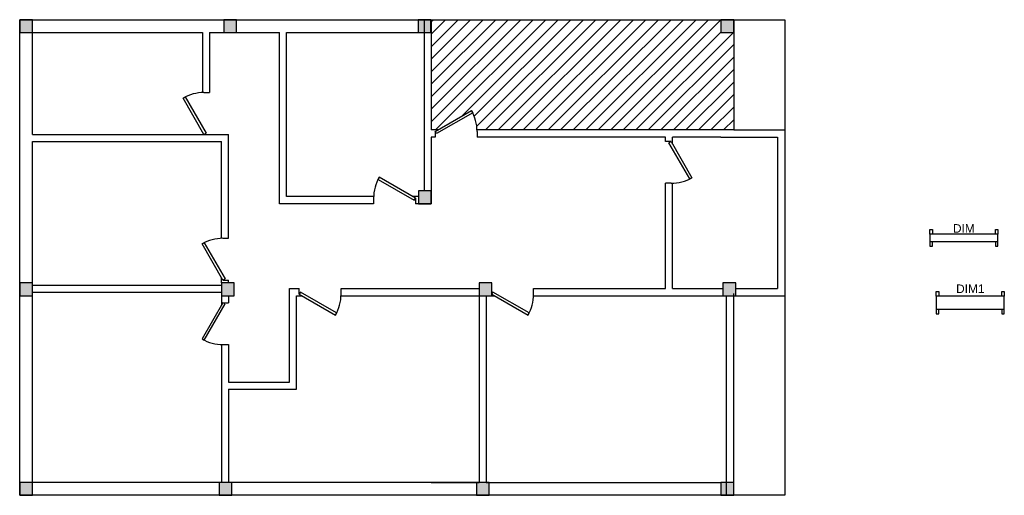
# Model space of a CAD drawing. Header units: inches. Extents: x 7 to 702, y -329 to 7.
import ezdxf
from ezdxf.enums import TextEntityAlignment as Align

# ---------------------------------------------------------------- set-up
doc = ezdxf.new("R2010")
doc.units = ezdxf.units.IN
doc.header["$MEASUREMENT"] = 0
doc.styles.get("Standard").update_dxf_attribs({"font": 'arial.ttf'})

# ---------------------------------------------------------------- blocks, each defined once
blk = doc.blocks.new('Door - Metric')
for p, q in [((0, 0), (0, -100)), ((750, 0), (750, -100))]:
    blk.add_line(p, q)
blk.add_lwpolyline([(0, 0), (650, 375), (671, 337), (22, -38)], close=True)
blk.add_arc((0, 0), 750, 0, 30)
blk = doc.blocks.new('*U15')
h = blk.add_hatch(color=1)
h.dxf.hatch_style = 1
h.paths.add_polyline_path([(9, -4.5), (9, 4.5), (0, 4.5), (0, -4.5)])
at = {"color": 1}
blk.add_lwpolyline([(0, -4.5), (9, -4.5), (9, 4.5), (0, 4.5)], close=True, dxfattribs=at)
blk = doc.blocks.new('*U16')
h = blk.add_hatch(color=1)
h.dxf.hatch_style = 1
h.paths.add_polyline_path([(9, -4.5), (9, 4.5), (0, 4.5), (0, -4.5)])
at = {"color": 1}
blk.add_lwpolyline([(0, -4.5), (9, -4.5), (9, 4.5), (0, 4.5)], close=True, dxfattribs=at)
blk = doc.blocks.new('*U10')
h = blk.add_hatch(color=1)
h.dxf.hatch_style = 1
h.paths.add_polyline_path([(9, -4.5), (9, 4.5), (0, 4.5), (0, -4.5)])
at = {"color": 1}
blk.add_lwpolyline([(0, -4.5), (9, -4.5), (9, 4.5), (0, 4.5)], close=True, dxfattribs=at)
blk = doc.blocks.new('*U11')
h = blk.add_hatch(color=1)
h.dxf.hatch_style = 1
h.paths.add_polyline_path([(9, -4.5), (9, 4.5), (0, 4.5), (0, -4.5)])
at = {"color": 1}
blk.add_lwpolyline([(0, -4.5), (9, -4.5), (9, 4.5), (0, 4.5)], close=True, dxfattribs=at)
blk = doc.blocks.new('*U12')
h = blk.add_hatch(color=1)
h.dxf.hatch_style = 1
h.paths.add_polyline_path([(9, -4.5), (9, 4.5), (0, 4.5), (0, -4.5)])
at = {"color": 1}
blk.add_lwpolyline([(0, -4.5), (9, -4.5), (9, 4.5), (0, 4.5)], close=True, dxfattribs=at)
blk = doc.blocks.new('*U13')
h = blk.add_hatch(color=1)
h.dxf.hatch_style = 1
h.paths.add_polyline_path([(9, -4.5), (9, 4.5), (0, 4.5), (0, -4.5)])
at = {"color": 1}
blk.add_lwpolyline([(0, -4.5), (9, -4.5), (9, 4.5), (0, 4.5)], close=True, dxfattribs=at)
blk = doc.blocks.new('*U14')
h = blk.add_hatch(color=1)
h.dxf.hatch_style = 1
h.paths.add_polyline_path([(9, -4.5), (9, 4.5), (0, 4.5), (0, -4.5)])
at = {"color": 1}
blk.add_lwpolyline([(0, -4.5), (9, -4.5), (9, 4.5), (0, 4.5)], close=True, dxfattribs=at)
blk = doc.blocks.new('*U5')
h = blk.add_hatch(color=1)
h.dxf.hatch_style = 1
h.paths.add_polyline_path([(9, -4.5), (9, 4.5), (0, 4.5), (0, -4.5)])
at = {"color": 1}
blk.add_lwpolyline([(0, -4.5), (9, -4.5), (9, 4.5), (0, 4.5)], close=True, dxfattribs=at)
blk = doc.blocks.new('*U6')
h = blk.add_hatch(color=1)
h.dxf.hatch_style = 1
h.paths.add_polyline_path([(9, -4.5), (9, 4.5), (0, 4.5), (0, -4.5)])
at = {"color": 1}
blk.add_lwpolyline([(0, -4.5), (9, -4.5), (9, 4.5), (0, 4.5)], close=True, dxfattribs=at)
blk = doc.blocks.new('*U7')
h = blk.add_hatch(color=1)
h.dxf.hatch_style = 1
h.paths.add_polyline_path([(9, -4.5), (9, 4.5), (0, 4.5), (0, -4.5)])
at = {"color": 1}
blk.add_lwpolyline([(0, -4.5), (9, -4.5), (9, 4.5), (0, 4.5)], close=True, dxfattribs=at)
blk = doc.blocks.new('*U8')
h = blk.add_hatch(color=1)
h.dxf.hatch_style = 1
h.paths.add_polyline_path([(9, -4.5), (9, 4.5), (0, 4.5), (0, -4.5)])
at = {"color": 1}
blk.add_lwpolyline([(0, -4.5), (9, -4.5), (9, 4.5), (0, 4.5)], close=True, dxfattribs=at)
blk = doc.blocks.new('*U9')
h = blk.add_hatch(color=1)
h.dxf.hatch_style = 1
h.paths.add_polyline_path([(9, -4.5), (9, 4.5), (0, 4.5), (0, -4.5)])
at = {"color": 1}
blk.add_lwpolyline([(0, -4.5), (9, -4.5), (9, 4.5), (0, 4.5)], close=True, dxfattribs=at)
blk = doc.blocks.new('*U4')
h = blk.add_hatch(color=1)
h.dxf.hatch_style = 1
h.paths.add_polyline_path([(9, -4.5), (9, 4.5), (0, 4.5), (0, -4.5)])
at = {"color": 1}
blk.add_lwpolyline([(0, -4.5), (9, -4.5), (9, 4.5), (0, 4.5)], close=True, dxfattribs=at)
blk = doc.blocks.new('*U17')
for p, q in [((0, 0), (0, 100)), ((750, 0), (750, 100))]:
    blk.add_line(p, q)
blk.add_lwpolyline([(0, 0), (650, -375), (671, -337), (22, 38)], close=True)
blk.add_arc((0, 0), 750, 330, 0)
blk = doc.blocks.new('*U18')
for p, q in [((-750, 0), (-750, -100)), ((0, 0), (0, -100))]:
    blk.add_line(p, q)
blk.add_lwpolyline([(0, 0), (-650, 375), (-671, 337), (-22, -38)], close=True)
blk.add_arc((0, 0), 750, 150, 180)
blk = doc.blocks.new('*U19')
for p, q in [((0, 0), (0, -100)), ((750, 0), (750, -100))]:
    blk.add_line(p, q)
blk.add_lwpolyline([(0, 0), (650, 375), (671, 337), (22, -38)], close=True)
blk.add_arc((0, 0), 750, 0, 30)

msp = doc.modelspace()

# ---------------------------------------------------------------- hatches: boundary and pattern name
at = {"transparency": 33554534}
h = msp.add_hatch(dxfattribs=at)
h.set_pattern_fill('ANSI31', color=256, scale=50)
edge = h.paths.add_edge_path()
edge.add_arc((300.43, -71.73), 29.53, 2.06309, 30)
edge.add_line((326, -56.97), (302.27, -70.67))
edge.add_line((302.27, -70.67), (297.51, -70.67))
edge.add_line((297.51, -70.67), (297.51, 7.23))
edge.add_line((297.51, 7.23), (502.11, 7.23))
edge.add_line((502.11, 7.23), (502.11, -1.77))
edge.add_line((502.11, -1.77), (511.11, -1.77))
edge.add_line((511.11, -1.77), (511.11, -70.67))
edge.add_line((511.11, -70.67), (329.94, -70.67))

# ---------------------------------------------------------------- linework, layer by layer
for p, q in [((7.11, -328.77), (7.11, 7.23)), ((7.11, 7.23), (297.51, 7.23)), ((292.51, 7.23), (292.51, -70.67)), ((297.51, 7.23), (297.51, -70.67)), ((297.51, 7.23), (511.11, 7.23)), ((511.11, 7.23), (511.11, -70.67)), ((511.11, 7.23), (547.11, 7.23)), ((547.11, 7.23), (547.11, -328.77)), ((16.11, -1.77), (136.11, -1.77)), ((16.11, -73.77), (16.11, -1.77)), ((136.11, -1.77), (136.11, -44.26)), ((141.11, -1.77), (141.11, -44.25)), ((141.11, -1.77), (190.51, -1.77)), ((190.51, -122.78), (190.51, -1.77)), ((195.51, -1.77), (292.51, -1.77)), ((195.51, -117.78), (195.51, -1.77)), ((16.11, -73.77), (154.51, -73.77)), ((154.51, -147.22), (154.51, -73.77)), ((292.51, -70.67), (292.51, -113.78)), ((302.27, -70.67), (297.51, -70.67)), ((297.51, -75.67), (297.51, -122.78)), ((300.43, -75.67), (297.51, -75.67)), ((511.11, -70.67), (329.94, -70.67)), ((462.94, -75.67), (329.96, -75.67)), ((462.94, -78.85), (462.94, -75.67)), ((502.11, -75.67), (467.94, -75.67)), ((467.94, -80.69), (467.94, -75.67)), ((502.11, -75.67), (511.11, -75.67)), ((511.11, -70.67), (547.11, -70.67)), ((511.11, -75.67), (542.11, -75.67)), ((542.11, -75.67), (542.11, -182.77)), ((16.11, -78.77), (136.11, -78.77)), ((16.11, -319.77), (16.11, -78.77)), ((136.11, -78.77), (149.51, -78.77)), ((149.51, -147.24), (149.51, -78.77)), ((462.94, -182.77), (462.94, -108.37)), ((467.94, -182.77), (467.94, -108.36)), ((256.96, -117.78), (195.51, -117.78)), ((288.51, -117.78), (284.63, -117.78)), ((256.94, -122.78), (190.51, -122.78)), ((297.51, -122.78), (286.47, -122.78)), ((649.57, -144.38), (649.57, -141.05)), ((649.57, -141.05), (651.34, -141.05)), ((697.57, -144.38), (649.57, -144.38)), ((649.57, -144.38), (649.57, -149.38)), ((651.34, -141.05), (651.34, -144.38)), ((695.81, -144.38), (695.81, -141.05)), ((695.81, -141.05), (697.57, -141.05)), ((697.57, -141.05), (697.57, -144.38)), ((697.57, -149.38), (697.57, -144.38)), ((649.57, -149.38), (697.57, -149.38)), ((649.57, -149.38), (649.57, -152.7)), ((649.57, -152.7), (651.34, -152.7)), ((651.34, -152.7), (651.34, -149.38)), ((695.81, -149.38), (695.81, -152.7)), ((695.81, -152.7), (697.57, -152.7)), ((697.57, -152.7), (697.57, -149.38)), ((16.11, -180.27), (149.51, -180.27)), ((149.51, -178.77), (149.51, -174.91)), ((154.51, -178.77), (154.51, -176.75)), ((16.11, -185.27), (149.51, -185.27)), ((197.51, -182.77), (204.43, -182.77)), ((197.51, -248.77), (197.51, -182.77)), ((233.95, -182.77), (331.32, -182.77)), ((369.85, -182.77), (462.94, -182.77)), ((467.94, -182.77), (503.52, -182.77)), ((511.11, -328.77), (511.11, -186.23)), ((512.52, -182.77), (542.11, -182.77)), ((654.11, -188.2), (654.11, -184.88)), ((654.11, -184.88), (655.87, -184.88)), ((655.87, -184.88), (655.87, -188.2)), ((700.34, -188.2), (700.34, -184.88)), ((700.34, -184.88), (702.11, -184.88)), ((702.11, -184.88), (702.11, -188.2)), ((149.51, -187.77), (149.51, -194.59)), ((154.51, -187.77), (154.51, -192.75)), ((202.51, -187.77), (206.27, -187.77)), ((202.51, -253.77), (202.51, -187.77)), ((233.93, -187.77), (331.32, -187.77)), ((331.32, -187.77), (331.32, -319.77)), ((336.32, -187.77), (336.32, -319.77)), ((336.32, -187.77), (342.16, -187.77)), ((369.83, -187.77), (506.11, -187.77)), ((506.11, -328.77), (506.11, -187.77)), ((511.11, -187.77), (547.11, -187.77)), ((702.11, -188.2), (654.11, -188.2)), ((654.11, -188.2), (654.11, -197.2)), ((702.11, -197.2), (702.11, -188.2)), ((654.11, -197.2), (702.11, -197.2)), ((654.11, -197.2), (654.11, -200.52)), ((654.11, -200.52), (655.87, -200.52)), ((655.87, -200.52), (655.87, -197.2)), ((700.34, -197.2), (700.34, -200.52)), ((700.34, -200.52), (702.11, -200.52)), ((702.11, -200.52), (702.11, -197.2)), ((149.51, -222.26), (149.51, -319.77)), ((154.51, -222.28), (154.51, -248.77)), ((154.51, -248.77), (197.51, -248.77)), ((154.51, -253.77), (202.51, -253.77)), ((154.51, -253.77), (154.51, -319.77)), ((149.51, -319.77), (16.11, -319.77)), ((329.54, -319.77), (153.51, -319.77)), ((297.51, -319.77), (331.32, -319.77)), ((336.32, -319.77), (502.11, -319.77)), ((511.11, -328.77), (7.11, -328.77)), ((547.11, -328.77), (511.11, -328.77))]:
    msp.add_line(p, q)

# ---------------------------------------------------------------- block references
for name, p in [('*U10', (7.11, 2.73)), ('*U6', (151.11, 2.73)), ('*U9', (288.31, 2.73)), ('*U13', (502.11, 2.73)), ('*U8', (288.51, -118.28)), ('*U15', (7.11, -183.27)), ('*U16', (149.51, -183.27)), ('*U4', (331.32, -183.27)), ('*U14', (503.52, -183.27)), ('*U11', (7.11, -324.27)), ('*U5', (147.92, -324.27)), ('*U7', (329.54, -324.27)), ('*U12', (502.11, -324.27))]:
    msp.add_blockref(name, p)
at = {"xscale": 0.03937007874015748, "yscale": 0.03937007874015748, "zscale": 0.03937007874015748}
for name, p, rotation in [('Door - Metric', (137.17, -73.77), 89.99999999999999), ('*U19', (466.87, -78.85), 270.0000000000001), ('Door - Metric', (150.57, -176.75), 90.00000000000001), ('*U18', (204.43, -186.71), 180), ('*U18', (340.32, -186.71), 180), ('*U17', (150.57, -192.75), 270)]:
    msp.add_blockref(name, p, dxfattribs=dict(at, rotation=rotation))
for name, p in [('Door - Metric', (300.43, -71.73)), ('*U18', (286.47, -118.84))]:
    msp.add_blockref(name, p, dxfattribs=at)

# ---------------------------------------------------------------- texts
for tag, p in [('DIM', (673.57, -140.21)), ('DIM1', (678.11, -182.84))]:
    msp.add_attdef(tag, text='A x B', height=6).set_placement(p, align=Align.MIDDLE_CENTER)

doc.saveas('drawing.dxf')
